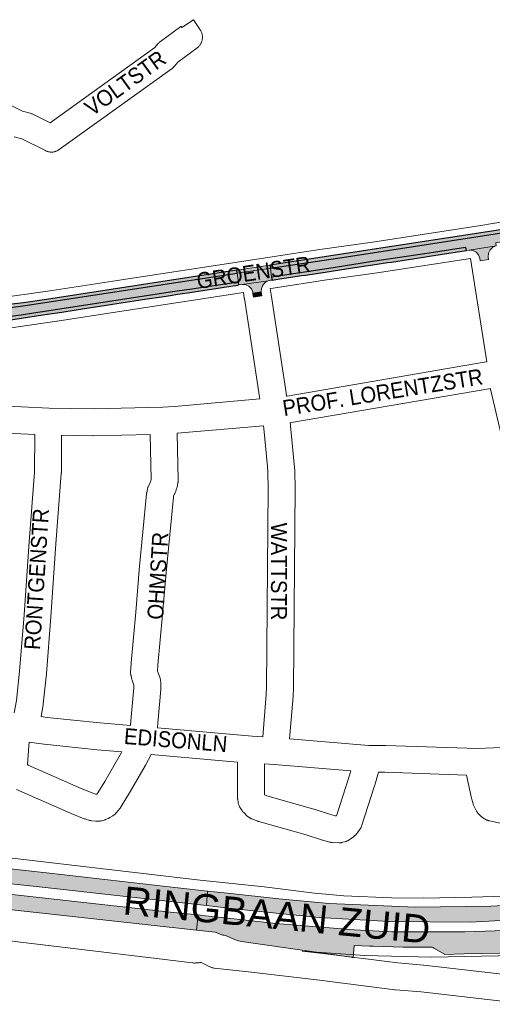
# Paper-space layout 'Layout1' of a CAD drawing. Header units: metres. Extents: x 123097 to 144122, y 392739 to 407589.
# Tile 186 of 256: x 134091 to 134319, y 394927 to 395403. Entities that reach past the tile are written whole.
import ezdxf
from ezdxf.enums import TextEntityAlignment as Align

# ---------------------------------------------------------------- set-up
doc = ezdxf.new("R2010")
doc.units = ezdxf.units.M
doc.header["$MEASUREMENT"] = 0
for name, color, linetype, lineweight in [('gs-anno-wegen algemeen tekst', 7, 'Continuous', 0), ('gs-knt-aanvullende hoofdweg', 7, 'Continuous', 0), ('gs-knt-hoofdweg', 7, 'Continuous', 0), ('gs-knt-wegen algemeen', 7, 'Continuous', 0), ('ir-ARC-asfalt-hoofdwegen-te inspecteren', 5, 'Continuous', 0), ('ir-ARC-fietspaden naastliggend- te inspecteren', 1, 'Continuous', 0)]:
    doc.layers.add(name, color=color, linetype=linetype, lineweight=lineweight)
doc.styles.add('Style-Arial', font='arial.ttf')

psp = doc.layouts.get("Layout1")

# ---------------------------------------------------------------- hatches: boundary and pattern name
at = {"layer": 'ir-ARC-asfalt-hoofdwegen-te inspecteren', "linetype": 'Continuous', "lineweight": 13}
for points in [[(134306.98, 395291.512), (134308.294, 395291.718), (134321.33, 395293.805), (134321.102, 395295.288), (134326.939, 395296.183), (134348.316, 395299.533), (134367.655, 395302.584), (134373.242, 395303.642), (134378.568, 395304.737), (134392.922, 395307.997), (134391.974, 395311.972), (134382.395, 395309.88), (134367.151, 395306.774), (134333.347, 395301.485), (134248.901, 395288.473), (134212.216, 395282.923), (134212.801, 395278.7), (134242.476, 395283.197), (134261.548, 395286.153), (134288.89, 395290.298), (134304.41, 395292.626), (134306.711, 395292.997)], [(134212.216, 395282.923), (134196.224, 395280.494), (134196.789, 395276.274), (134196.972, 395274.905), (134198.516, 395275.103), (134211.2, 395276.885), (134212.174, 395277.122), (134213.003, 395277.241), (134212.801, 395278.7)], [(134001.513, 395278.203), (134000.107, 395273.953), (134003.023, 395273.084), (134017.903, 395268.538), (134025.231, 395266.103), (134031.478, 395264.138), (134040.608, 395261.546), (134040.264, 395260.349), (134041.27, 395260.08), (134047.683, 395258.635), (134054.138, 395257.391), (134055.685, 395257.403), (134055.802, 395258.898), (134063.329, 395258.295), (134065.259, 395258.216), (134068.773, 395257.959), (134078.477, 395258.481), (134080.312, 395258.751), (134091.753, 395260.236), (134097.806, 395261.207), (134104.23, 395262.181), (134161.661, 395270.997), (134167.182, 395271.89), (134174.183, 395272.908), (134196.789, 395276.274), (134196.224, 395280.494), (134108.466, 395267.154), (134093.765, 395264.978), (134078.642, 395262.814), (134074.847, 395262.548), (134071.979, 395262.423), (134069.094, 395262.364), (134065.77, 395262.437), (134062.464, 395262.599), (134060.147, 395262.778), (134054.878, 395263.307), (134052.076, 395263.626), (134045.596, 395264.745), (134042.382, 395265.449), (134041.78, 395265.622), (134033.983, 395267.88), (134018.202, 395272.92)], [(134204.092, 395269.022), (134208.044, 395269.632), (134207.939, 395270.354), (134207.778, 395271.47), (134203.791, 395270.884), (134203.964, 395269.816)], [(133917.981, 395014.976), (133916.471, 395003.817), (133919.627, 395003.514), (133928.551, 395002.523), (133952.175, 395000), (134000, 394994.777), (134000, 394992.078), (134006.526, 394992.05), (134013.025, 394992.654), (134017.529, 394992.72), (134022.022, 394992.388), (134058.193, 394988.273), (134099.06, 394983.876), (134181.256, 394974.692), (134181.782, 394981.713), (134167.473, 394983.293), (134105.497, 394990.335), (134059.023, 394995.561), (134034.759, 395000), (134018.136, 395003.041), (134000, 395005.126), (133968.702, 395008.724), (133931.996, 395012.531), (133925.999, 395013.215), (133921.021, 395013.823), (133920.336, 395013.951), (133919.489, 395014.223), (133918.64, 395014.619)], [(134181.782, 394981.713), (134181.256, 394974.692), (134190.731, 394973.633), (134207.065, 394971.808), (134235.769, 394968.862), (134269.63, 394966.883), (134308.735, 394966.698), (134341.656, 394968.371), (134345.41, 394968.72), (134372.805, 394971.266), (134396.556, 394974.344), (134420.519, 394978.602), (134426.444, 394979.655), (134456.844, 394986.324), (134488.917, 394994.975), (134505.162, 395000), (134510.916, 395001.777), (134508.69, 395008.657), (134505.273, 395007.615), (134503.904, 395007.197), (134480.323, 395000), (134478.944, 394999.579), (134443.198, 394990.695), (134419.368, 394985.924), (134407.952, 394983.638), (134388.604, 394980.643), (134367.112, 394977.943), (134344.751, 394975.887), (134342.865, 394975.714), (134318.756, 394974.389), (134282.23, 394973.921), (134240.602, 394975.661), (134216.326, 394977.897), (134191.505, 394980.639)], [(133918.173, 394990.943), (133918.214, 394990.938), (133985.449, 394984.196), (133985.418, 394983.891), (134000, 394982.282), (134056.401, 394976.103), (134058.581, 394975.826), (134090.287, 394972.274), (134176.432, 394962.761), (134177.244, 394970.117), (134165.343, 394971.396), (134019.524, 394987.602), (134000, 394989.716), (133974.265, 394992.503), (133938.912, 394995.93), (133926.333, 394997.305), (133918.936, 394997.979), (133915.881, 394998.286), (133915.182, 394991.281)], [(134296.355, 394951.091), (134296.356, 394951.051), (134305.879, 394951.258), (134331.498, 394951.784), (134346.533, 394956.505), (134371.582, 394959.023), (134399.915, 394962.777), (134422.502, 394966.495), (134424.207, 394966.776), (134455.416, 394973.742), (134459.428, 394974.637), (134469.02, 394976.976), (134469.423, 394977.074), (134495.712, 394984.419), (134514.576, 394990.468), (134512.449, 394997.039), (134500.886, 394993.32), (134470.773, 394984.588), (134453.868, 394980.42), (134422.717, 394974.101), (134421.325, 394973.856), (134399.003, 394969.929), (134345.866, 394963.764), (134340.257, 394963.113), (134306.19, 394961.953), (134270.875, 394962.035), (134252.639, 394962.976), (134214.886, 394966.071), (134190.189, 394968.725), (134180.884, 394969.726), (134177.244, 394970.117), (134176.432, 394962.761), (134185.583, 394961.749), (134189.261, 394960.324), (134189.93, 394960.307), (134190.577, 394960.134), (134195.374, 394958.035), (134196.556, 394957.627), (134200.467, 394957.002), (134251.202, 394949.693), (134252.222, 394949.377), (134252.745, 394955.395), (134260.028, 394955.002), (134260.187, 394955.078), (134260.362, 394955.102), (134261.812, 394955.055), (134276.339, 394954.584), (134290.374, 394954.516), (134290.84, 394954.419), (134291.188, 394954.093)]]:
    psp.add_hatch(color=5, dxfattribs=at).paths.add_polyline_path(points, flags=0)
at = {"layer": 'ir-ARC-asfalt-hoofdwegen-te inspecteren', "linetype": 'Continuous', "lineweight": 13, "extrusion": (0, 0, -1)}
for points in [[(-134308.294, 395291.718), (-134310.036, 395291.513), (-134311.595, 395290.711), (-134312.775, 395289.413), (-134313.424, 395287.784), (-134313.645, 395286.552), (-134317.573, 395287.166), (-134317.416, 395288.384), (-134317.56, 395290.197), (-134318.34, 395291.84), (-134319.654, 395293.098), (-134321.33, 395293.805)], [(-134207.778, 395271.47), (-134207.866, 395273.193), (-134208.526, 395274.786), (-134209.682, 395276.066), (-134211.2, 395276.885), (-134198.516, 395275.103), (-134200.267, 395274.968), (-134201.852, 395274.213), (-134203.059, 395272.937), (-134203.725, 395271.312), (-134203.791, 395270.884)]]:
    psp.add_hatch(color=5, dxfattribs=at).paths.add_polyline_path(points, flags=0)
at = {"layer": 'ir-ARC-fietspaden naastliggend- te inspecteren', "linetype": 'Continuous', "lineweight": 30}
for points in [[(134391.974, 395311.972), (134391.516, 395313.89), (134389.977, 395313.58), (134390.036, 395313.369), (134381.556, 395311.283), (134365.755, 395308.115), (134321.347, 395301.176), (134248.883, 395290.014), (134212.006, 395284.434), (134212.216, 395282.923), (134248.901, 395288.473), (134333.347, 395301.485), (134367.151, 395306.774), (134382.395, 395309.88)], [(134229.225, 395279.67), (134240.762, 395281.43), (134242.703, 395281.714), (134251.828, 395283.111), (134255.318, 395283.607), (134257.236, 395283.95), (134261.775, 395284.67), (134268.766, 395285.688), (134270.651, 395285.968), (134287.179, 395288.508), (134289.114, 395288.815), (134304.641, 395291.144), (134306.98, 395291.512), (134306.711, 395292.997), (134304.41, 395292.626), (134288.89, 395290.298), (134261.548, 395286.153), (134242.476, 395283.197), (134212.801, 395278.7), (134213.003, 395277.241), (134215.738, 395277.635), (134227.261, 395279.382)], [(134042.173, 395267.274), (134034.518, 395269.599), (134023.576, 395273.003), (134002.05, 395279.825), (134001.513, 395278.203), (134018.202, 395272.92), (134033.983, 395267.88), (134041.78, 395265.622), (134042.382, 395265.449), (134045.596, 395264.745), (134052.076, 395263.626), (134054.878, 395263.307), (134060.147, 395262.778), (134062.464, 395262.599), (134065.77, 395262.437), (134069.094, 395262.364), (134071.979, 395262.423), (134074.847, 395262.548), (134078.642, 395262.814), (134093.765, 395264.978), (134108.466, 395267.154), (134196.224, 395280.494), (134196.026, 395281.981), (134166.582, 395277.541), (134103.981, 395267.913), (134092.837, 395266.231), (134078.516, 395264.61), (134074.745, 395264.345), (134071.921, 395264.222), (134069.095, 395264.164), (134065.834, 395264.236), (134062.577, 395264.396), (134060.311, 395264.571), (134058.051, 395264.809), (134054.891, 395265.036), (134052.322, 395265.299), (134050.199, 395265.669), (134045.963, 395266.356)], [(134150.363, 395267.755), (134161.894, 395269.515), (134163.842, 395269.823), (134167.41, 395270.407), (134174.406, 395271.425), (134176.367, 395271.74), (134187.862, 395273.509), (134189.848, 395273.812), (134196.41, 395274.817), (134196.972, 395274.905), (134196.789, 395276.274), (134174.183, 395272.908), (134167.182, 395271.89), (134161.661, 395270.997), (134104.23, 395262.181), (134097.806, 395261.207), (134091.753, 395260.236), (134080.312, 395258.751), (134078.477, 395258.481), (134068.773, 395257.959), (134065.259, 395258.216), (134063.329, 395258.295), (134055.802, 395258.898), (134055.685, 395257.403), (134056.144, 395257.367), (134063.238, 395256.797), (134065.201, 395256.717), (134068.667, 395256.59), (134073.581, 395256.626), (134078.478, 395257.047), (134080.488, 395257.261), (134086.748, 395258.021), (134091.968, 395258.751), (134093.932, 395259.061), (134098.037, 395259.725), (134104.456, 395260.698), (134111.413, 395261.746), (134117.399, 395262.677), (134122.361, 395263.457), (134133.934, 395265.233), (134135.894, 395265.531), (134148.412, 395267.449)]]:
    psp.add_hatch(color=1, dxfattribs=at).paths.add_polyline_path(points, flags=0)

# ---------------------------------------------------------------- linework, layer by layer
at = {"layer": 'gs-knt-aanvullende hoofdweg', "color": 7, "linetype": 'Continuous', "flags": 128}
for points in [[(134077.085, 395267.921), (134106.833, 395272.154), (134106.841, 395272.155), (134136, 395276.745), (134136.035, 395276.75), (134203.573, 395287.06), (134203.584, 395287.062), (134236.053, 395291.968), (134236.064, 395291.97), (134236.117, 395291.977), (134261.568, 395295.639), (134312.952, 395303.465), (134320.517, 395304.801), (134320.624, 395304.819), (134342.723, 395308.397), (134342.769, 395308.405), (134365.625, 395311.959), (134365.635, 395311.961), (134384.157, 395315.951), (134384.229, 395315.966), (134390.538, 395317.26)], [(134308.907, 395287.656), (134263.799, 395280.786), (134263.737, 395280.777), (134238.287, 395277.115), (134238.282, 395277.114), (134215.603, 395273.654), (134215.479, 395273.636), (134213.573, 395273.378), (134212.128, 395273.16)], [(134199.253, 395271.207), (134138.318, 395261.905), (134109.122, 395257.309), (134109.028, 395257.295), (134109.012, 395257.293), (134083.673, 395253.633)]]:
    psp.add_lwpolyline(points, dxfattribs=at)
at = {"layer": 'gs-knt-hoofdweg', "color": 7, "linetype": 'Continuous', "flags": 128}
for points in [[(133981.35, 395010.09), (134178.284, 394986.956), (134209.136, 394983.68), (134209.252, 394983.667), (134233.543, 394980.728), (134247.681, 394979.415), (134270.737, 394978.456), (134286.166, 394978.315), (134309.5, 394978.738), (134341.21, 394979.743), (134381.251, 394984.146), (134392.861, 394985.776), (134411.183, 394988.682), (134438.09, 394994.217), (134461.121, 394999.623), (134503.433, 395011.946), (134524.173, 395018.515), (134541.855, 395025.653), (134561.596, 395034.476), (134561.713, 395034.527), (134572.388, 395039.095), (134573.182, 395039.504)], [(134455.583, 394968.941), (134444.35, 394966.305), (134444.156, 394966.262), (134432.198, 394963.767), (134432.068, 394963.741), (134420.071, 394961.445), (134419.875, 394961.41), (134395.879, 394957.431), (134395.683, 394957.401), (134383.577, 394955.701), (134383.42, 394955.68), (134370.454, 394954.12), (134370.246, 394954.098), (134346.494, 394951.867), (134346.224, 394951.846), (134322.413, 394950.42), (134322.278, 394950.413), (134290.068, 394949.756), (134257.862, 394950.551), (134227.484, 394952.673)]]:
    psp.add_lwpolyline(points, dxfattribs=at)
at = {"layer": 'gs-knt-wegen algemeen', "color": 7, "linetype": 'Continuous', "flags": 128}
psp.add_lwpolyline([(134070.836, 395369.565), (134092.503, 395358.92), (134096.21, 395357.903), (134096.516, 395357.81), (134096.816, 395357.704), (134097.112, 395357.582), (134097.401, 395357.446), (134105.81, 395353.235), (134156.386, 395389.675), (134157.879, 395391.493), (134158.054, 395391.697), (134158.238, 395391.894), (134158.43, 395392.084), (134158.629, 395392.265), (134158.835, 395392.438), (134159.049, 395392.602), (134169.014, 395399.944, -0.3906777), (134169.028, 395399.941), (134169.402, 395399.433), (134175.058, 395403.178, -0.3902771), (134175.071, 395403.176), (134178.303, 395398.296), (134178.473, 395398.026), (134178.629, 395397.747), (134178.771, 395397.462), (134178.899, 395397.169), (134179.013, 395396.871), (134179.112, 395396.567), (134179.196, 395396.259), (134179.265, 395395.947), (134179.318, 395395.632), (134179.356, 395395.315), (134179.378, 395394.997), (134179.385, 395394.677), (134179.376, 395394.358), (134179.351, 395394.04), (134179.311, 395393.723), (134179.255, 395393.409), (134179.184, 395393.097), (134179.098, 395392.79), (134178.997, 395392.487), (134178.881, 395392.189), (134178.75, 395391.898), (134178.606, 395391.613), (134178.447, 395391.336), (134178.275, 395391.067), (134178.091, 395390.806), (134177.893, 395390.555), (134177.684, 395390.314), (134177.463, 395390.084), (134177.231, 395389.864), (134176.989, 395389.656), (134176.736, 395389.461), (134167.425, 395382.601), (134165.91, 395380.756), (134165.727, 395380.543), (134165.535, 395380.338), (134165.334, 395380.142), (134165.125, 395379.954), (134164.909, 395379.775), (134164.685, 395379.606), (134110.223, 395340.368), (134109.969, 395340.194), (134109.707, 395340.032), (134109.438, 395339.883), (134109.162, 395339.746), (134108.879, 395339.623), (134108.591, 395339.513), (134108.298, 395339.418), (134108.001, 395339.336), (134107.701, 395339.268), (134107.398, 395339.214), (134107.092, 395339.175), (134106.785, 395339.15), (134106.477, 395339.14), (134106.169, 395339.145), (134105.861, 395339.164), (134105.555, 395339.197), (134105.251, 395339.245), (134104.949, 395339.308), (134104.651, 395339.384), (134104.356, 395339.475), (134104.066, 395339.58), (134103.782, 395339.698), (134103.503, 395339.829), (134092.144, 395345.517), (134088.461, 395346.528)], format="xyb", dxfattribs=at)
for points in [[(134316.793, 395237.72), (134308.907, 395287.656)], [(134207.037, 395219.715), (134206.898, 395220.707), (134199.632, 395268.346), (134199.614, 395268.474), (134199.253, 395271.207)], [(134212.128, 395273.16), (134212.513, 395270.244), (134219.776, 395222.629), (134219.787, 395222.548), (134219.992, 395221.085)], [(134219.992, 395221.085), (134220.346, 395221.129), (134315.522, 395237.472), (134316.793, 395237.72)], [(134317.795, 395224.652), (134222.402, 395208.272), (134222.105, 395208.228), (134221.756, 395208.184)], [(134318.545, 395224.796), (134317.945, 395224.679), (134317.803, 395224.653), (134317.798, 395224.652), (134317.795, 395224.652)], [(134356.631, 395052.644), (134356.277, 395054.394), (134351.705, 395075.652), (134334.71, 395154.31), (134329.99, 395175.733), (134318.62, 395224.421), (134318.567, 395224.667), (134318.545, 395224.796)], [(134046.55, 395218.037), (134051.736, 395217.796), (134105.243, 395215.307), (134126.564, 395214.947), (134160.17, 395215.723), (134165.905, 395216.085), (134207.037, 395219.715)], [(134208.805, 395206.8), (134167.1, 395203.12)], [(134208.492, 395056.268), (134210.16, 395076.766), (134210.288, 395080.103), (134211.125, 395176.378), (134210.991, 395184.272), (134210.782, 395187.065), (134208.997, 395205.368), (134208.805, 395206.8)], [(134221.756, 395208.184), (134221.917, 395206.981), (134221.944, 395206.748), (134223.747, 395188.256), (134223.76, 395188.111), (134223.989, 395185.058), (134224, 395184.87), (134224.006, 395184.682), (134224.145, 395176.516), (134224.146, 395176.348), (134223.307, 395079.893), (134223.302, 395079.701), (134223.165, 395076.128), (134223.149, 395075.849), (134221.48, 395055.341)], [(134098.316, 395202.596), (134057.621, 395204.488)], [(134088.464, 395067.839), (134089.524, 395073.854), (134091.061, 395088.039), (134093.186, 395115.297), (134095.6, 395150.572), (134095.604, 395150.623), (134098.181, 395184.374), (134098.316, 395202.596)], [(134111.333, 395202.183), (134111.199, 395184.054), (134111.193, 395183.83), (134111.18, 395183.607), (134108.588, 395149.657), (134106.174, 395114.377), (134106.169, 395114.316), (134104.034, 395086.929), (134104.016, 395086.734), (134102.445, 395072.236), (134102.418, 395072.021), (134102.384, 395071.807), (134101.369, 395066.051)], [(134154.09, 395202.559), (134126.734, 395201.928), (134126.474, 395201.927), (134111.333, 395202.183)], [(134144.653, 395061.702), (134144.784, 395063.792), (134144.798, 395063.973), (134146.248, 395080.001), (134146.221, 395081.341), (134145.417, 395083.695), (134145.336, 395083.948), (134145.266, 395084.204), (134144.871, 395085.766), (134144.808, 395086.036), (134144.758, 395086.309), (134144.719, 395086.584), (134144.691, 395086.86), (134144.676, 395087.138), (134144.672, 395087.415), (134144.68, 395087.692), (134144.886, 395091.745), (134144.905, 395092.004), (134147.149, 395116.663), (134148.833, 395136.933), (134148.841, 395137.019), (134152.388, 395173.798), (134152.423, 395174.094), (134152.472, 395174.387), (134152.794, 395176.083), (134152.861, 395176.392), (134152.942, 395176.697), (134153.038, 395176.998), (134153.149, 395177.294), (134153.273, 395177.584), (134153.412, 395177.868), (134154.19, 395179.368), (134154.472, 395180.156), (134154.587, 395180.762), (134154.09, 395202.559)], [(134167.1, 395203.12), (134167.619, 395180.371), (134167.62, 395180.097), (134167.609, 395179.824), (134167.586, 395179.551), (134167.552, 395179.279), (134167.507, 395179.009), (134167.169, 395177.228), (134167.117, 395176.981), (134167.055, 395176.735), (134166.984, 395176.493), (134166.903, 395176.253), (134166.302, 395174.57), (134166.197, 395174.296), (134166.08, 395174.026), (134165.95, 395173.762), (134165.408, 395172.717), (134165.319, 395172.251), (134161.805, 395135.812), (134160.123, 395115.559), (134160.118, 395115.508), (134157.883, 395090.953), (134157.733, 395088.009), (134157.823, 395087.654), (134158.869, 395084.592), (134158.956, 395084.318), (134159.031, 395084.041), (134159.093, 395083.76), (134159.143, 395083.477), (134159.181, 395083.192), (134159.205, 395082.906), (134159.218, 395082.619), (134159.273, 395079.905), (134159.273, 395079.665), (134159.265, 395079.425), (134159.247, 395079.186), (134157.773, 395062.889), (134157.628, 395060.571)], [(134101.369, 395066.051), (134104.33, 395065.69), (134129.772, 395062.992), (134144.653, 395061.702)], [(134157.628, 395060.571), (134203.338, 395056.567), (134208.492, 395056.268)], [(134221.48, 395055.341), (134259.772, 395052.108), (134267.551, 395052.164), (134267.825, 395052.16), (134312.313, 395050.605), (134355.008, 395052.483), (134356.631, 395052.644)], [(134127.668, 395028.611), (134128.273, 395028.557), (134128.327, 395028.59), (134128.793, 395029.133), (134132.279, 395034.751), (134140.344, 395048.678), (134140.506, 395048.993), (134128.584, 395050.026), (134128.46, 395050.038), (134102.906, 395052.748), (134102.805, 395052.76), (134095.648, 395053.632), (134095.55, 395051.94), (134095.54, 395051.791), (134094.821, 395042.847), (134094.947, 395042.675), (134095.11, 395042.584), (134120.801, 395031.27), (134126.905, 395028.86), (134127.663, 395028.611), (134127.668, 395028.611)], [(134324.758, 395014.131), (134318.085, 395015.605), (134317.819, 395015.67), (134317.557, 395015.745), (134317.298, 395015.832), (134317.042, 395015.929), (134316.791, 395016.037), (134316.545, 395016.156), (134316.188, 395016.337), (134315.968, 395016.454), (134315.752, 395016.579), (134315.541, 395016.713), (134315.335, 395016.855), (134314.491, 395017.461), (134314.289, 395017.612), (134314.093, 395017.771), (134313.903, 395017.937), (134313.72, 395018.111), (134312.863, 395018.955), (134312.654, 395019.17), (134312.456, 395019.395), (134312.268, 395019.628), (134312.091, 395019.87), (134311.925, 395020.12), (134311.771, 395020.377), (134311.629, 395020.641), (134310.616, 395022.632), (134310.479, 395022.919), (134310.355, 395023.212), (134310.247, 395023.511), (134310.153, 395023.815), (134309.484, 395026.184), (134309.428, 395026.395), (134309.379, 395026.608), (134307.025, 395037.762), (134267.508, 395039.143), (134264.429, 395039.121), (134262.623, 395032.857), (134262.561, 395032.653), (134256.203, 395013.045), (134256.106, 395012.769), (134255.998, 395012.498), (134255.877, 395012.232), (134255.745, 395011.971), (134255.6, 395011.717), (134255.445, 395011.47), (134255.279, 395011.23), (134254.533, 395010.201), (134254.366, 395009.982), (134254.19, 395009.769), (134254.006, 395009.564), (134253.26, 395008.771), (134253.039, 395008.548), (134252.807, 395008.335), (134252.566, 395008.133), (134252.315, 395007.944), (134250.315, 395006.508), (134250.069, 395006.34), (134249.817, 395006.184), (134249.557, 395006.039), (134249.291, 395005.906), (134249.019, 395005.786), (134248.742, 395005.678), (134248.461, 395005.583), (134248.175, 395005.5), (134247.267, 395005.261), (134246.957, 395005.188), (134246.644, 395005.13), (134246.328, 395005.087), (134246.01, 395005.059), (134245.691, 395005.048), (134245.373, 395005.051), (134242.275, 395005.164), (134241.973, 395005.182), (134241.672, 395005.214), (134241.373, 395005.26), (134241.076, 395005.32), (134240.782, 395005.394), (134237.607, 395006.269), (134237.361, 395006.342), (134229.484, 395008.851), (134206.617, 395015.325), (134206.343, 395015.41), (134206.073, 395015.506), (134203.26, 395016.578), (134202.988, 395016.688), (134202.721, 395016.811), (134202.46, 395016.946), (134202.206, 395017.092), (134201.958, 395017.25), (134201.718, 395017.419), (134201.485, 395017.598), (134201.261, 395017.788), (134201.046, 395017.987), (134199.364, 395019.618), (134199.16, 395019.825), (134198.966, 395020.041), (134198.781, 395020.265), (134198.607, 395020.497), (134198.443, 395020.736), (134197.637, 395021.972), (134197.475, 395022.234), (134197.326, 395022.502), (134197.189, 395022.778), (134197.066, 395023.06), (134196.956, 395023.347), (134196.86, 395023.639), (134196.778, 395023.935), (134196.71, 395024.235), (134196.656, 395024.538), (134196.414, 395026.113), (134196.413, 395026.117), (134196.413, 395026.121), (134196.379, 395026.364), (134196.356, 395026.613), (134196.342, 395026.862), (134196.337, 395027.112), (134196.35, 395044.11), (134154.522, 395047.773), (134151.848, 395042.576), (134151.772, 395042.433), (134151.692, 395042.292), (134143.496, 395028.14), (134143.395, 395027.97), (134139.59, 395021.84), (134139.454, 395021.63), (134139.31, 395021.425), (134139.158, 395021.225), (134138.998, 395021.032), (134137.557, 395019.354), (134137.369, 395019.144), (134137.172, 395018.943), (134136.966, 395018.75), (134136.752, 395018.566), (134136.531, 395018.392), (134136.302, 395018.228), (134136.066, 395018.073), (134134.684, 395017.21), (134134.457, 395017.075), (134134.225, 395016.949), (134133.989, 395016.833), (134133.747, 395016.726), (134132.599, 395016.246), (134132.344, 395016.146), (134132.085, 395016.056), (134131.823, 395015.977), (134131.078, 395015.771), (134130.791, 395015.699), (134130.501, 395015.64), (134130.209, 395015.594), (134129.915, 395015.561), (134129.62, 395015.542), (134128.704, 395015.503), (134128.418, 395015.497), (134128.132, 395015.504), (134127.847, 395015.523), (134125.767, 395015.709), (134125.474, 395015.742), (134125.182, 395015.788), (134124.892, 395015.848), (134124.606, 395015.92), (134124.323, 395016.006), (134122.672, 395016.546), (134122.488, 395016.609), (134122.305, 395016.678), (134115.902, 395019.206), (134115.669, 395019.303), (134089.594, 395030.787)], [(134243.512, 395018.147), (134244.162, 395018.124), (134250.142, 395036.567), (134251.068, 395039.777), (134214.002, 395042.906), (134209.37, 395043.175), (134209.358, 395028.187), (134210.441, 395027.775), (134233.133, 395021.35), (134233.335, 395021.289), (134241.19, 395018.787), (134243.507, 395018.148), (134243.512, 395018.147)], [(134336.624, 394926.907), (134285.026, 394932.934), (134272.634, 394933.927), (134272.337, 394933.957), (134235.997, 394938.552), (134201.651, 394942.625), (134185.108, 394944.42), (134184.817, 394944.458), (134184.527, 394944.51), (134184.241, 394944.574), (134183.957, 394944.651), (134183.677, 394944.741), (134183.402, 394944.844), (134183.132, 394944.958), (134182.867, 394945.085), (134179.988, 394946.545), (134178.749, 394947.173), (134178.674, 394947.155), (134178.369, 394947.096), (134178.062, 394947.052), (134177.753, 394947.023), (134175.863, 394946.89), (134175.553, 394946.876), (134175.243, 394946.876), (134174.933, 394946.891), (134174.625, 394946.921), (134029.756, 394964.431)], [(134227.484, 394952.673), (134237.556, 394951.479), (134237.606, 394951.473), (134273.823, 394946.893), (134286.184, 394945.903), (134286.419, 394945.88), (134338.135, 394939.839)]]:
    psp.add_lwpolyline(points, dxfattribs=at)
at = {"layer": 'ir-ARC-asfalt-hoofdwegen-te inspecteren', "color": 5, "linetype": 'Continuous', "lineweight": 13, "flags": 128}
for points in [[(134306.98, 395291.512), (134308.294, 395291.718), (134321.33, 395293.805), (134321.102, 395295.288), (134326.939, 395296.183), (134348.316, 395299.533), (134367.655, 395302.584), (134373.242, 395303.642), (134378.568, 395304.737), (134392.922, 395307.997), (134391.974, 395311.972), (134382.395, 395309.88), (134367.151, 395306.774), (134333.347, 395301.485), (134248.901, 395288.473), (134212.216, 395282.923), (134212.801, 395278.7), (134242.476, 395283.197), (134261.548, 395286.153), (134288.89, 395290.298), (134304.41, 395292.626), (134306.711, 395292.997)], [(133918.173, 394990.943), (133918.214, 394990.938), (133985.449, 394984.196), (133985.418, 394983.891), (134000, 394982.282), (134056.401, 394976.103), (134058.581, 394975.826), (134090.287, 394972.274), (134176.432, 394962.761), (134177.244, 394970.117), (134165.343, 394971.396), (134019.524, 394987.602), (134000, 394989.716), (133974.265, 394992.503), (133938.912, 394995.93), (133926.333, 394997.305), (133918.936, 394997.979), (133915.881, 394998.286), (133915.182, 394991.281)]]:
    psp.add_lwpolyline(points, close=True, dxfattribs=at)
at = {"layer": 'ir-ARC-asfalt-hoofdwegen-te inspecteren', "color": 5, "linetype": 'Continuous', "lineweight": 13}
for points in [[(134308.294, 395291.718), (134310.036, 395291.513), (134311.595, 395290.711), (134312.775, 395289.413), (134313.424, 395287.784), (134313.645, 395286.552), (134317.573, 395287.166), (134317.416, 395288.384), (134317.56, 395290.197), (134318.34, 395291.84), (134319.654, 395293.098), (134321.33, 395293.805)], [(134212.216, 395282.923), (134212.006, 395284.434), (134196.026, 395281.981), (134196.224, 395280.494)], [(134212.216, 395282.923), (134196.224, 395280.494), (134196.789, 395276.274), (134196.972, 395274.905), (134198.516, 395275.103), (134211.2, 395276.885), (134212.174, 395277.122), (134213.003, 395277.241), (134212.801, 395278.7)], [(134207.778, 395271.47), (134207.866, 395273.193), (134208.526, 395274.786), (134209.682, 395276.066), (134211.2, 395276.885), (134198.516, 395275.103), (134200.267, 395274.968), (134201.852, 395274.213), (134203.059, 395272.937), (134203.725, 395271.312), (134203.791, 395270.884)], [(134204.092, 395269.022), (134208.044, 395269.632), (134207.939, 395270.354), (134207.778, 395271.47), (134203.791, 395270.884), (134203.964, 395269.816)]]:
    psp.add_lwpolyline(points, close=True, dxfattribs=at)
psp.add_lwpolyline([(134080.312, 395258.751), (134091.753, 395260.236), (134097.806, 395261.207), (134104.23, 395262.181), (134161.661, 395270.997), (134167.182, 395271.89), (134174.183, 395272.908), (134196.789, 395276.274), (134196.224, 395280.494), (134108.466, 395267.154), (134093.765, 395264.978), (134078.642, 395262.814)], dxfattribs=at)
at = {"layer": 'ir-ARC-asfalt-hoofdwegen-te inspecteren', "color": 5, "linetype": 'Continuous', "lineweight": 13, "flags": 128}
for points in [[(134058.193, 394988.273), (134099.06, 394983.876), (134181.256, 394974.692), (134181.782, 394981.713), (134167.473, 394983.293), (134105.497, 394990.335), (134059.023, 394995.561)], [(134342.865, 394975.714), (134318.756, 394974.389), (134282.23, 394973.921), (134240.602, 394975.661), (134216.326, 394977.897), (134191.505, 394980.639), (134181.782, 394981.713), (134181.256, 394974.692), (134190.731, 394973.633), (134207.065, 394971.808), (134235.769, 394968.862), (134269.63, 394966.883), (134308.735, 394966.698), (134341.656, 394968.371)], [(134340.257, 394963.113), (134306.19, 394961.953), (134270.875, 394962.035), (134252.639, 394962.976), (134214.886, 394966.071), (134190.189, 394968.725), (134180.884, 394969.726), (134177.244, 394970.117), (134176.432, 394962.761), (134185.583, 394961.749), (134189.261, 394960.324), (134189.93, 394960.307), (134190.577, 394960.134), (134195.374, 394958.035), (134196.556, 394957.627), (134200.467, 394957.002), (134251.202, 394949.693), (134252.222, 394949.377), (134252.745, 394955.395), (134260.028, 394955.002), (134260.187, 394955.078), (134260.362, 394955.102), (134261.812, 394955.055), (134276.339, 394954.584), (134290.374, 394954.516), (134290.84, 394954.419), (134291.188, 394954.093), (134296.355, 394951.091), (134296.356, 394951.051), (134305.879, 394951.258), (134331.498, 394951.784)]]:
    psp.add_lwpolyline(points, dxfattribs=at)
at = {"layer": 'ir-ARC-asfalt-hoofdwegen-te inspecteren', "color": 5, "linetype": 'Continuous', "lineweight": 13}
psp.add_solid([(134212.216, 395282.923), (134212.006, 395284.434), (134196.224, 395280.494), (134196.026, 395281.981)], dxfattribs=at)
at = {"layer": 'ir-ARC-fietspaden naastliggend- te inspecteren', "color": 1, "linetype": 'Continuous', "lineweight": 30}
for points in [[(134391.974, 395311.972), (134391.516, 395313.89), (134389.977, 395313.58), (134390.036, 395313.369), (134381.556, 395311.283), (134365.755, 395308.115), (134321.347, 395301.176), (134248.883, 395290.014), (134212.006, 395284.434), (134212.216, 395282.923), (134248.901, 395288.473), (134333.347, 395301.485), (134367.151, 395306.774), (134382.395, 395309.88)], [(134229.225, 395279.67), (134240.762, 395281.43), (134242.703, 395281.714), (134251.828, 395283.111), (134255.318, 395283.607), (134257.236, 395283.95), (134261.775, 395284.67), (134268.766, 395285.688), (134270.651, 395285.968), (134287.179, 395288.508), (134289.114, 395288.815), (134304.641, 395291.144), (134306.98, 395291.512), (134306.711, 395292.997), (134304.41, 395292.626), (134288.89, 395290.298), (134261.548, 395286.153), (134242.476, 395283.197), (134212.801, 395278.7), (134213.003, 395277.241), (134215.738, 395277.635), (134227.261, 395279.382)]]:
    psp.add_lwpolyline(points, close=True, dxfattribs=at)
for points in [[(134078.642, 395262.814), (134093.765, 395264.978), (134108.466, 395267.154), (134196.224, 395280.494), (134196.026, 395281.981), (134166.582, 395277.541), (134103.981, 395267.913), (134092.837, 395266.231), (134078.516, 395264.61)], [(134086.748, 395258.021), (134091.968, 395258.751), (134093.932, 395259.061), (134098.037, 395259.725), (134104.456, 395260.698), (134111.413, 395261.746), (134117.399, 395262.677), (134122.361, 395263.457), (134133.934, 395265.233), (134135.894, 395265.531), (134148.412, 395267.449), (134150.363, 395267.755), (134161.894, 395269.515), (134163.842, 395269.823), (134167.41, 395270.407), (134174.406, 395271.425), (134176.367, 395271.74), (134187.862, 395273.509), (134189.848, 395273.812), (134196.41, 395274.817), (134196.972, 395274.905), (134196.789, 395276.274), (134174.183, 395272.908), (134167.182, 395271.89), (134161.661, 395270.997), (134104.23, 395262.181), (134097.806, 395261.207), (134091.753, 395260.236), (134080.312, 395258.751)]]:
    psp.add_lwpolyline(points, dxfattribs=at)

# ---------------------------------------------------------------- texts
at = {"layer": 'gs-anno-wegen algemeen tekst', "color": 7, "style": 'Style-Arial', "width": 0.909091}
for s, rotation, p in [('VOLTSTR', 35.77195, (134142.067, 395372.567)), ('GROENSTR', 8.67601, (134204.063, 395280.896)), ('PROF. LORENTZSTR', 9.11459, (134266.46, 395222.93)), ('RONTGENSTR', 86.3189, (134099.229, 395132.568)), ('WATTSTR', 269.92916, (134216.363, 395136.263)), ('OHMSTR', 86.5545, (134157.81, 395134.158)), ('EDISONLN', 355.40062, (134166.459, 395054.714))]:
    psp.add_text(s, height=7.7, rotation=rotation, dxfattribs=at).set_placement(p, align=Align.MIDDLE_CENTER)
at = {"layer": 'gs-anno-wegen algemeen tekst', "color": 7, "style": 'Style-Arial'}
psp.add_text('RINGBAAN ZUID', height=13.6, rotation=354.48209, dxfattribs=at).set_placement((134215.288, 394970.096), align=Align.MIDDLE_CENTER)

doc.saveas('drawing.dxf')
